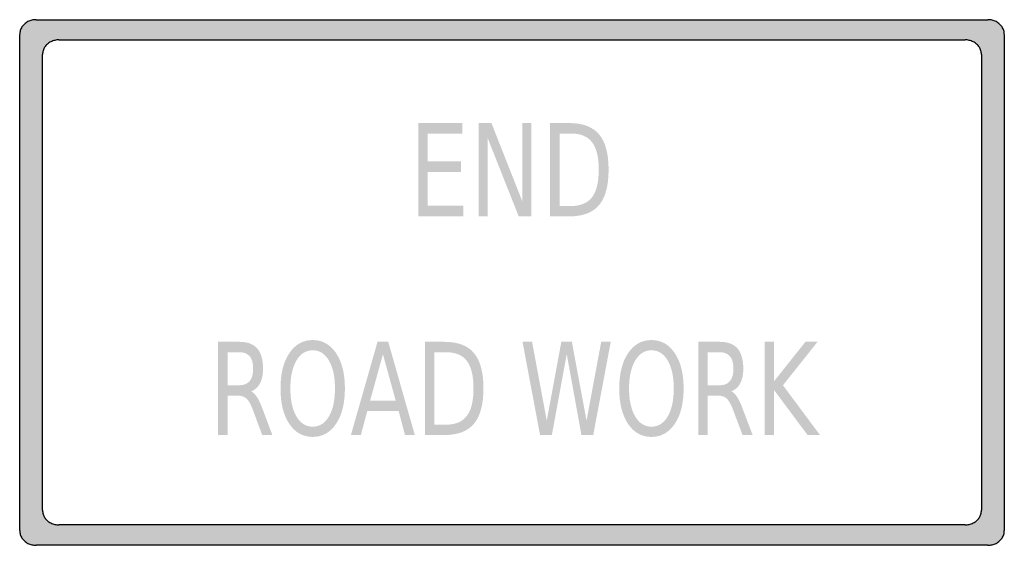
# Model space of a CAD drawing. Header units: inches. Extents: x -0.5 to 0.5, y -0.27 to 0.27.
import ezdxf

# ---------------------------------------------------------------- set-up
doc = ezdxf.new("R2010")
doc.units = ezdxf.units.IN
doc.header["$MEASUREMENT"] = 0

msp = doc.modelspace()

# ---------------------------------------------------------------- hatches: boundary and pattern name
h = msp.add_hatch(color=7)
h.paths.add_polyline_path([(-0.4833, 0.2667), (0.4833, 0.2667), (0.4837, 0.2667), (0.484, 0.2667), (0.4845, 0.2667), (0.4848, 0.2667), (0.4852, 0.2667), (0.4855, 0.2665), (0.4858, 0.2665), (0.4862, 0.2665), (0.4865, 0.2663), (0.487, 0.2663), (0.4873, 0.2662), (0.4877, 0.2662), (0.488, 0.266), (0.4883, 0.266), (0.4887, 0.2658), (0.489, 0.2658), (0.4893, 0.2657), (0.4897, 0.2655), (0.49, 0.2655), (0.4903, 0.2653), (0.4907, 0.2652), (0.491, 0.265), (0.4913, 0.2648), (0.4917, 0.2647), (0.492, 0.2645), (0.4923, 0.2643), (0.4925, 0.2642), (0.4928, 0.264), (0.4932, 0.2638), (0.4935, 0.2637), (0.4938, 0.2635), (0.494, 0.2632), (0.4943, 0.263), (0.4947, 0.2628), (0.4948, 0.2625), (0.4952, 0.2623), (0.4953, 0.2622), (0.4957, 0.2618), (0.4958, 0.2617), (0.4962, 0.2613), (0.4963, 0.2612), (0.4965, 0.2608), (0.4968, 0.2607), (0.497, 0.2603), (0.4972, 0.2602), (0.4973, 0.2598), (0.4975, 0.2595), (0.4978, 0.2593), (0.498, 0.259), (0.4982, 0.2587), (0.4983, 0.2585), (0.4985, 0.2582), (0.4985, 0.2578), (0.4987, 0.2575), (0.4988, 0.2572), (0.499, 0.257), (0.4992, 0.2567), (0.4992, 0.2563), (0.4993, 0.256), (0.4995, 0.2557), (0.4995, 0.2553), (0.4997, 0.255), (0.4997, 0.2548), (0.4997, 0.2545), (0.4998, 0.2542), (0.4998, 0.2538), (0.4998, 0.2535), (0.5, 0.2532), (0.5, 0.2528), (0.5, 0.2525), (0.5, 0.2522), (0.5, 0.2518), (0.5, -0.2518), (0.5, -0.2522), (0.5, -0.2525), (0.5, -0.2528), (0.5, -0.2532), (0.4998, -0.2535), (0.4998, -0.2538), (0.4998, -0.2542), (0.4997, -0.2545), (0.4997, -0.2547), (0.4997, -0.255), (0.4995, -0.2553), (0.4995, -0.2557), (0.4993, -0.256), (0.4992, -0.2563), (0.4992, -0.2567), (0.499, -0.257), (0.4988, -0.2572), (0.4987, -0.2575), (0.4985, -0.2578), (0.4985, -0.2582), (0.4983, -0.2583), (0.4982, -0.2587), (0.498, -0.259), (0.4978, -0.2593), (0.4975, -0.2595), (0.4973, -0.2598), (0.4972, -0.2602), (0.497, -0.2603), (0.4968, -0.2607), (0.4965, -0.2608), (0.4963, -0.2612), (0.4962, -0.2613), (0.4958, -0.2617), (0.4957, -0.2618), (0.4953, -0.2622), (0.4952, -0.2623), (0.4948, -0.2625), (0.4947, -0.2628), (0.4943, -0.263), (0.494, -0.2632), (0.4938, -0.2633), (0.4935, -0.2637), (0.4932, -0.2638), (0.4928, -0.264), (0.4925, -0.2642), (0.4923, -0.2643), (0.492, -0.2645), (0.4917, -0.2647), (0.4913, -0.2648), (0.491, -0.265), (0.4907, -0.2652), (0.4903, -0.2653), (0.49, -0.2653), (0.4897, -0.2655), (0.4893, -0.2657), (0.489, -0.2658), (0.4887, -0.2658), (0.4883, -0.266), (0.488, -0.266), (0.4877, -0.2662), (0.4873, -0.2662), (0.487, -0.2663), (0.4865, -0.2663), (0.4862, -0.2665), (0.4858, -0.2665), (0.4855, -0.2665), (0.4852, -0.2665), (0.4848, -0.2667), (0.4845, -0.2667), (0.484, -0.2667), (0.4837, -0.2667), (0.4833, -0.2667), (-0.4833, -0.2667), (-0.4837, -0.2667), (-0.484, -0.2667), (-0.4843, -0.2667), (-0.4848, -0.2667), (-0.4852, -0.2665), (-0.4855, -0.2665), (-0.4858, -0.2665), (-0.4862, -0.2665), (-0.4865, -0.2663), (-0.487, -0.2663), (-0.4873, -0.2662), (-0.4877, -0.2662), (-0.488, -0.266), (-0.4883, -0.266), (-0.4887, -0.2658), (-0.489, -0.2658), (-0.4893, -0.2657), (-0.4897, -0.2655), (-0.49, -0.2653), (-0.4903, -0.2653), (-0.4907, -0.2652), (-0.491, -0.265), (-0.4913, -0.2648), (-0.4917, -0.2647), (-0.492, -0.2645), (-0.4923, -0.2643), (-0.4925, -0.2642), (-0.4928, -0.264), (-0.4932, -0.2638), (-0.4935, -0.2637), (-0.4937, -0.2633), (-0.494, -0.2632), (-0.4943, -0.263), (-0.4945, -0.2628), (-0.4948, -0.2625), (-0.4952, -0.2623), (-0.4953, -0.2622), (-0.4957, -0.2618), (-0.4958, -0.2617), (-0.4962, -0.2613), (-0.4963, -0.2612), (-0.4965, -0.2608), (-0.4968, -0.2607), (-0.497, -0.2603), (-0.4972, -0.2602), (-0.4973, -0.2598), (-0.4975, -0.2595), (-0.4978, -0.2593), (-0.498, -0.259), (-0.4982, -0.2587), (-0.4983, -0.2583), (-0.4985, -0.2582), (-0.4985, -0.2578), (-0.4987, -0.2575), (-0.4988, -0.2572), (-0.499, -0.257), (-0.4992, -0.2567), (-0.4992, -0.2563), (-0.4993, -0.256), (-0.4995, -0.2557), (-0.4995, -0.2553), (-0.4997, -0.255), (-0.4997, -0.2547), (-0.4997, -0.2545), (-0.4998, -0.2542), (-0.4998, -0.2538), (-0.4998, -0.2535), (-0.5, -0.2532), (-0.5, -0.2528), (-0.5, -0.2525), (-0.5, -0.2522), (-0.5, -0.2518), (-0.5, 0.2518), (-0.5, 0.2522), (-0.5, 0.2525), (-0.5, 0.2528), (-0.5, 0.2532), (-0.4998, 0.2535), (-0.4998, 0.2538), (-0.4998, 0.2542), (-0.4997, 0.2545), (-0.4997, 0.2548), (-0.4997, 0.255), (-0.4995, 0.2553), (-0.4995, 0.2557), (-0.4993, 0.256), (-0.4992, 0.2563), (-0.4992, 0.2567), (-0.499, 0.257), (-0.4988, 0.2572), (-0.4987, 0.2575), (-0.4985, 0.2578), (-0.4985, 0.2582), (-0.4983, 0.2585), (-0.4982, 0.2587), (-0.498, 0.259), (-0.4978, 0.2593), (-0.4975, 0.2595), (-0.4973, 0.2598), (-0.4972, 0.2602), (-0.497, 0.2603), (-0.4968, 0.2607), (-0.4965, 0.2608), (-0.4963, 0.2612), (-0.4962, 0.2613), (-0.4958, 0.2617), (-0.4957, 0.2618), (-0.4953, 0.2622), (-0.4952, 0.2623), (-0.4948, 0.2625), (-0.4945, 0.2628), (-0.4943, 0.263), (-0.494, 0.2632), (-0.4937, 0.2635), (-0.4935, 0.2637), (-0.4932, 0.2638), (-0.4928, 0.264), (-0.4925, 0.2642), (-0.4923, 0.2643), (-0.492, 0.2645), (-0.4917, 0.2647), (-0.4913, 0.2648), (-0.491, 0.265), (-0.4907, 0.2652), (-0.4903, 0.2653), (-0.49, 0.2655), (-0.4897, 0.2655), (-0.4893, 0.2657), (-0.489, 0.2658), (-0.4887, 0.2658), (-0.4883, 0.266), (-0.488, 0.266), (-0.4877, 0.2662), (-0.4873, 0.2662), (-0.487, 0.2663), (-0.4865, 0.2663), (-0.4862, 0.2665), (-0.4858, 0.2665), (-0.4855, 0.2665), (-0.4852, 0.2667), (-0.4848, 0.2667), (-0.4843, 0.2667), (-0.484, 0.2667), (-0.4837, 0.2667), (-0.4833, 0.2667)])
h.paths.add_polyline_path([(0.4602, 0.2462), (-0.4602, 0.2462), (-0.4605, 0.2462), (-0.4608, 0.2462), (-0.4612, 0.2462), (-0.4615, 0.2462), (-0.462, 0.2462), (-0.4623, 0.2462), (-0.4627, 0.246), (-0.463, 0.246), (-0.4633, 0.246), (-0.4637, 0.2458), (-0.464, 0.2458), (-0.4645, 0.2457), (-0.4648, 0.2457), (-0.4652, 0.2455), (-0.4655, 0.2455), (-0.4658, 0.2453), (-0.4662, 0.2452), (-0.4665, 0.2452), (-0.4668, 0.245), (-0.4672, 0.2448), (-0.4675, 0.2447), (-0.4678, 0.2445), (-0.4682, 0.2443), (-0.4685, 0.2442), (-0.4688, 0.244), (-0.469, 0.2438), (-0.4693, 0.2437), (-0.4697, 0.2435), (-0.47, 0.2433), (-0.4703, 0.2432), (-0.4705, 0.243), (-0.4708, 0.2428), (-0.4712, 0.2425), (-0.4713, 0.2423), (-0.4717, 0.2422), (-0.4718, 0.2418), (-0.4722, 0.2417), (-0.4723, 0.2415), (-0.4727, 0.2412), (-0.4728, 0.241), (-0.4732, 0.2407), (-0.4733, 0.2405), (-0.4735, 0.2402), (-0.4738, 0.24), (-0.474, 0.2397), (-0.4742, 0.2393), (-0.4743, 0.2392), (-0.4745, 0.2388), (-0.4747, 0.2385), (-0.4748, 0.2383), (-0.475, 0.238), (-0.4752, 0.2377), (-0.4753, 0.2373), (-0.4755, 0.2372), (-0.4757, 0.2368), (-0.4758, 0.2365), (-0.4758, 0.2362), (-0.476, 0.2358), (-0.4762, 0.2355), (-0.4762, 0.2352), (-0.4763, 0.235), (-0.4763, 0.2347), (-0.4765, 0.2343), (-0.4765, 0.234), (-0.4767, 0.2337), (-0.4767, 0.2333), (-0.4767, 0.233), (-0.4767, 0.2327), (-0.4768, 0.2323), (-0.4768, 0.232), (-0.4768, 0.2317), (-0.4768, 0.2313), (-0.4768, -0.2312), (-0.4768, -0.2315), (-0.4768, -0.2318), (-0.4768, -0.2322), (-0.4767, -0.2325), (-0.4767, -0.2328), (-0.4767, -0.2332), (-0.4767, -0.2335), (-0.4765, -0.2338), (-0.4765, -0.2342), (-0.4763, -0.2345), (-0.4763, -0.2347), (-0.4762, -0.235), (-0.4762, -0.2353), (-0.476, -0.2357), (-0.4758, -0.236), (-0.4758, -0.2363), (-0.4757, -0.2367), (-0.4755, -0.2368), (-0.4753, -0.2372), (-0.4752, -0.2375), (-0.475, -0.2378), (-0.4748, -0.238), (-0.4747, -0.2383), (-0.4745, -0.2387), (-0.4743, -0.2388), (-0.4742, -0.2392), (-0.474, -0.2395), (-0.4738, -0.2397), (-0.4735, -0.24), (-0.4733, -0.2402), (-0.4732, -0.2405), (-0.4728, -0.2407), (-0.4727, -0.241), (-0.4723, -0.2412), (-0.4722, -0.2415), (-0.4718, -0.2417), (-0.4717, -0.242), (-0.4713, -0.2422), (-0.4712, -0.2423), (-0.4708, -0.2425), (-0.4705, -0.2428), (-0.4703, -0.243), (-0.47, -0.2432), (-0.4697, -0.2433), (-0.4693, -0.2435), (-0.469, -0.2437), (-0.4688, -0.2438), (-0.4685, -0.244), (-0.4682, -0.2442), (-0.4678, -0.2443), (-0.4675, -0.2445), (-0.4672, -0.2447), (-0.4668, -0.2448), (-0.4665, -0.2448), (-0.4662, -0.245), (-0.4658, -0.2452), (-0.4655, -0.2452), (-0.4652, -0.2453), (-0.4648, -0.2455), (-0.4645, -0.2455), (-0.464, -0.2457), (-0.4637, -0.2457), (-0.4633, -0.2457), (-0.463, -0.2458), (-0.4627, -0.2458), (-0.4623, -0.2458), (-0.462, -0.246), (-0.4615, -0.246), (-0.4612, -0.246), (-0.4608, -0.246), (-0.4605, -0.246), (-0.4602, -0.246), (0.4602, -0.246), (0.4605, -0.246), (0.4608, -0.246), (0.4612, -0.246), (0.4615, -0.246), (0.462, -0.246), (0.4623, -0.2458), (0.4627, -0.2458), (0.463, -0.2458), (0.4633, -0.2457), (0.4637, -0.2457), (0.4642, -0.2457), (0.4645, -0.2455), (0.4648, -0.2455), (0.4652, -0.2453), (0.4655, -0.2452), (0.4658, -0.2452), (0.4662, -0.245), (0.4665, -0.2448), (0.4668, -0.2448), (0.4672, -0.2447), (0.4675, -0.2445), (0.4678, -0.2443), (0.4682, -0.2442), (0.4685, -0.244), (0.4688, -0.2438), (0.469, -0.2437), (0.4693, -0.2435), (0.4697, -0.2433), (0.47, -0.2432), (0.4703, -0.243), (0.4705, -0.2428), (0.4708, -0.2425), (0.4712, -0.2423), (0.4713, -0.2422), (0.4717, -0.242), (0.4718, -0.2417), (0.4722, -0.2415), (0.4723, -0.2412), (0.4727, -0.241), (0.4728, -0.2407), (0.4732, -0.2405), (0.4733, -0.2402), (0.4735, -0.24), (0.4738, -0.2397), (0.474, -0.2395), (0.4742, -0.2392), (0.4743, -0.2388), (0.4745, -0.2387), (0.4747, -0.2383), (0.4748, -0.238), (0.475, -0.2378), (0.4752, -0.2375), (0.4753, -0.2372), (0.4755, -0.2368), (0.4757, -0.2367), (0.4758, -0.2363), (0.4758, -0.236), (0.476, -0.2357), (0.4762, -0.2353), (0.4762, -0.235), (0.4763, -0.2347), (0.4763, -0.2345), (0.4765, -0.2342), (0.4765, -0.2338), (0.4767, -0.2335), (0.4767, -0.2332), (0.4767, -0.2328), (0.4767, -0.2325), (0.4768, -0.2322), (0.4768, -0.2318), (0.4768, -0.2315), (0.4768, -0.2312), (0.4768, 0.2313), (0.4768, 0.2317), (0.4768, 0.232), (0.4768, 0.2323), (0.4767, 0.2327), (0.4767, 0.233), (0.4767, 0.2333), (0.4767, 0.2337), (0.4765, 0.234), (0.4765, 0.2343), (0.4763, 0.2347), (0.4763, 0.235), (0.4762, 0.2352), (0.4762, 0.2355), (0.476, 0.2358), (0.4758, 0.2362), (0.4758, 0.2365), (0.4757, 0.2368), (0.4755, 0.2372), (0.4753, 0.2373), (0.4752, 0.2377), (0.475, 0.238), (0.4748, 0.2383), (0.4747, 0.2385), (0.4745, 0.2388), (0.4743, 0.2392), (0.4742, 0.2393), (0.474, 0.2397), (0.4738, 0.24), (0.4735, 0.2402), (0.4733, 0.2405), (0.4732, 0.2407), (0.4728, 0.241), (0.4727, 0.2412), (0.4723, 0.2415), (0.4722, 0.2417), (0.4718, 0.2418), (0.4717, 0.2422), (0.4713, 0.2423), (0.4712, 0.2425), (0.4708, 0.2428), (0.4705, 0.243), (0.4703, 0.2432), (0.47, 0.2433), (0.4697, 0.2435), (0.4693, 0.2437), (0.469, 0.2438), (0.4688, 0.244), (0.4685, 0.2442), (0.4682, 0.2443), (0.4678, 0.2445), (0.4675, 0.2447), (0.4672, 0.2448), (0.4668, 0.245), (0.4665, 0.2452), (0.4662, 0.2452), (0.4658, 0.2453), (0.4655, 0.2455), (0.4652, 0.2455), (0.4648, 0.2457), (0.4645, 0.2457), (0.4642, 0.2458), (0.4637, 0.2458), (0.4633, 0.246), (0.463, 0.246), (0.4627, 0.246), (0.4623, 0.2462), (0.462, 0.2462), (0.4615, 0.2462), (0.4612, 0.2462), (0.4608, 0.2462), (0.4605, 0.2462), (0.4602, 0.2462)], flags=0)
for points in [[(-0.0951, 0.1618), (-0.0504, 0.1618), (-0.0504, 0.151), (-0.0855, 0.151), (-0.0855, 0.1229), (-0.0518, 0.1229), (-0.0518, 0.1122), (-0.0855, 0.1122), (-0.0855, 0.0779), (-0.0495, 0.0779), (-0.0495, 0.0671), (-0.0951, 0.0671), (-0.0951, 0.1618)], [(-0.0338, 0.1618), (-0.0209, 0.1618), (0.0104, 0.0826), (0.0104, 0.1618), (0.0197, 0.1618), (0.0197, 0.0671), (0.0068, 0.0671), (-0.0246, 0.1463), (-0.0246, 0.0671), (-0.0338, 0.0671), (-0.0338, 0.1618)], [(0.0107, -0.0602), (0.0204, -0.0602), (0.0353, -0.1402), (0.0501, -0.0602), (0.0608, -0.0602), (0.0757, -0.1402), (0.0906, -0.0602), (0.1003, -0.0602), (0.0825, -0.1548), (0.0705, -0.1548), (0.0556, -0.0726), (0.0405, -0.1548), (0.0285, -0.1548), (0.0107, -0.0602)], [(0.2566, -0.0602), (0.2662, -0.0602), (0.2662, -0.1002), (0.298, -0.0602), (0.3103, -0.0602), (0.2752, -0.1043), (0.3128, -0.1548), (0.3002, -0.1548), (0.2662, -0.1092), (0.2662, -0.1548), (0.2566, -0.1548), (0.2566, -0.0602)]]:
    msp.add_hatch(color=7).paths.add_polyline_path(points)
h = msp.add_hatch(color=7)
edge = h.paths.add_edge_path()
edge.add_line((0.0387, 0.1618), (0.0583, 0.1618))
edge.add_spline(control_points=[(0.0583, 0.1618), (0.072, 0.1618), (0.0821, 0.1579), (0.0885, 0.1503), (0.0949, 0.1427), (0.0981, 0.1307), (0.0981, 0.1145), (0.0981, 0.0982), (0.0949, 0.0862), (0.0885, 0.0786), (0.082, 0.0709), (0.072, 0.0671), (0.0583, 0.0671)], knot_values=[0, 0, 0, 0, 1, 1, 1, 2, 2, 2, 3, 3, 3, 4, 4, 4, 4], degree=3, periodic=0)
edge.add_line((0.0583, 0.0671), (0.0387, 0.0671))
edge.add_line((0.0387, 0.0671), (0.0387, 0.1618))
edge = h.paths.add_edge_path(flags=0)
edge.add_line((0.0483, 0.1512), (0.0483, 0.0776))
edge.add_line((0.0483, 0.0776), (0.0598, 0.0776))
edge.add_spline(control_points=[(0.0598, 0.0776), (0.0696, 0.0776), (0.0767, 0.0806), (0.0813, 0.0865), (0.0858, 0.0924), (0.0881, 0.1017), (0.0881, 0.1145), (0.0881, 0.1272), (0.0858, 0.1365), (0.0813, 0.1424), (0.0767, 0.1483), (0.0696, 0.1512), (0.0598, 0.1512)], knot_values=[0, 0, 0, 0, 1, 1, 1, 2, 2, 2, 3, 3, 3, 4, 4, 4, 4], degree=3, periodic=0)
edge.add_line((0.0598, 0.1512), (0.0483, 0.1512))
h = msp.add_hatch(color=7)
edge = h.paths.add_edge_path()
edge.add_spline(control_points=[(-0.2024, -0.0584), (-0.1925, -0.0584), (-0.1845, -0.0629), (-0.1786, -0.0718), (-0.1727, -0.0807), (-0.1697, -0.0926), (-0.1697, -0.1076), (-0.1697, -0.1225), (-0.1727, -0.1344), (-0.1786, -0.1433), (-0.1845, -0.1522), (-0.1925, -0.1567), (-0.2024, -0.1567), (-0.2123, -0.1567), (-0.2203, -0.1522), (-0.2262, -0.1434), (-0.2322, -0.1345), (-0.2351, -0.1226), (-0.2351, -0.1076), (-0.2351, -0.0926), (-0.2322, -0.0807), (-0.2262, -0.0718), (-0.2203, -0.0629), (-0.2123, -0.0584), (-0.2024, -0.0584)], knot_values=[0, 0, 0, 0, 1, 1, 1, 2, 2, 2, 3, 3, 3, 4, 4, 4, 5, 5, 5, 6, 6, 6, 7, 7, 7, 8, 8, 8, 8], degree=3, periodic=0)
edge = h.paths.add_edge_path(flags=0)
edge.add_spline(control_points=[(-0.2024, -0.0688), (-0.2094, -0.0688), (-0.2149, -0.0723), (-0.219, -0.0792), (-0.223, -0.0862), (-0.2251, -0.0956), (-0.2251, -0.1076), (-0.2251, -0.1195), (-0.223, -0.1289), (-0.219, -0.1359), (-0.2149, -0.1428), (-0.2094, -0.1463), (-0.2024, -0.1463), (-0.1955, -0.1463), (-0.1899, -0.1428), (-0.1859, -0.1359), (-0.1818, -0.1289), (-0.1798, -0.1195), (-0.1798, -0.1076), (-0.1798, -0.0956), (-0.1818, -0.0862), (-0.1859, -0.0792), (-0.1899, -0.0723), (-0.1955, -0.0688), (-0.2024, -0.0688)], knot_values=[0, 0, 0, 0, 1, 1, 1, 2, 2, 2, 3, 3, 3, 4, 4, 4, 5, 5, 5, 6, 6, 6, 7, 7, 7, 8, 8, 8, 8], degree=3, periodic=0)
h = msp.add_hatch(color=7)
edge = h.paths.add_edge_path()
edge.add_spline(control_points=[(0.1416, -0.0584), (0.1516, -0.0584), (0.1595, -0.0629), (0.1654, -0.0718), (0.1714, -0.0807), (0.1743, -0.0926), (0.1743, -0.1076), (0.1743, -0.1225), (0.1714, -0.1344), (0.1654, -0.1433), (0.1595, -0.1522), (0.1516, -0.1567), (0.1416, -0.1567), (0.1317, -0.1567), (0.1238, -0.1522), (0.1178, -0.1434), (0.1119, -0.1345), (0.1089, -0.1226), (0.1089, -0.1076), (0.1089, -0.0926), (0.1119, -0.0807), (0.1178, -0.0718), (0.1238, -0.0629), (0.1317, -0.0584), (0.1416, -0.0584)], knot_values=[0, 0, 0, 0, 1, 1, 1, 2, 2, 2, 3, 3, 3, 4, 4, 4, 5, 5, 5, 6, 6, 6, 7, 7, 7, 8, 8, 8, 8], degree=3, periodic=0)
edge = h.paths.add_edge_path(flags=0)
edge.add_spline(control_points=[(0.1416, -0.0688), (0.1347, -0.0688), (0.1292, -0.0723), (0.1251, -0.0792), (0.121, -0.0862), (0.1189, -0.0956), (0.1189, -0.1076), (0.1189, -0.1195), (0.121, -0.1289), (0.1251, -0.1359), (0.1292, -0.1428), (0.1347, -0.1463), (0.1416, -0.1463), (0.1486, -0.1463), (0.1541, -0.1428), (0.1582, -0.1359), (0.1622, -0.1289), (0.1643, -0.1195), (0.1643, -0.1076), (0.1643, -0.0956), (0.1622, -0.0862), (0.1582, -0.0792), (0.1541, -0.0723), (0.1486, -0.0688), (0.1416, -0.0688)], knot_values=[0, 0, 0, 0, 1, 1, 1, 2, 2, 2, 3, 3, 3, 4, 4, 4, 5, 5, 5, 6, 6, 6, 7, 7, 7, 8, 8, 8, 8], degree=3, periodic=0)
h = msp.add_hatch(color=7)
edge = h.paths.add_edge_path()
edge.add_spline(control_points=[(-0.2649, -0.1104), (-0.2629, -0.1114), (-0.2609, -0.1134), (-0.2589, -0.1164), (-0.257, -0.1195), (-0.2551, -0.1236), (-0.2531, -0.129)], knot_values=[0, 0, 0, 0, 1, 1, 1, 2, 2, 2, 2], degree=3, periodic=0)
edge.add_line((-0.2531, -0.129), (-0.2434, -0.1548))
edge.add_line((-0.2434, -0.1548), (-0.2537, -0.1548))
edge.add_line((-0.2537, -0.1548), (-0.2627, -0.1305))
edge.add_spline(control_points=[(-0.2627, -0.1305), (-0.265, -0.1242), (-0.2673, -0.12), (-0.2695, -0.1179), (-0.2717, -0.1159), (-0.2747, -0.1148), (-0.2785, -0.1148)], knot_values=[0, 0, 0, 0, 1, 1, 1, 2, 2, 2, 2], degree=3, periodic=0)
edge.add_line((-0.2785, -0.1148), (-0.2889, -0.1148))
edge.add_line((-0.2889, -0.1148), (-0.2889, -0.1548))
edge.add_line((-0.2889, -0.1548), (-0.2985, -0.1548))
edge.add_line((-0.2985, -0.1548), (-0.2985, -0.0602))
edge.add_line((-0.2985, -0.0602), (-0.2769, -0.0602))
edge.add_spline(control_points=[(-0.2769, -0.0602), (-0.2688, -0.0602), (-0.2627, -0.0624), (-0.2588, -0.0669), (-0.2548, -0.0715), (-0.2528, -0.0783), (-0.2528, -0.0874), (-0.2528, -0.0934), (-0.2539, -0.0983), (-0.2559, -0.1023), (-0.258, -0.1062), (-0.261, -0.1089), (-0.2649, -0.1104)], knot_values=[0, 0, 0, 0, 1, 1, 1, 2, 2, 2, 3, 3, 3, 4, 4, 4, 4], degree=3, periodic=0)
edge = h.paths.add_edge_path(flags=0)
edge.add_line((-0.2889, -0.0707), (-0.2889, -0.1043))
edge.add_line((-0.2889, -0.1043), (-0.2769, -0.1043))
edge.add_spline(control_points=[(-0.2769, -0.1043), (-0.2723, -0.1043), (-0.2688, -0.1029), (-0.2664, -0.1), (-0.2641, -0.0972), (-0.2629, -0.093), (-0.2629, -0.0874), (-0.2629, -0.0819), (-0.2641, -0.0777), (-0.2664, -0.0749), (-0.2688, -0.0721), (-0.2723, -0.0707), (-0.2769, -0.0707)], knot_values=[0, 0, 0, 0, 1, 1, 1, 2, 2, 2, 3, 3, 3, 4, 4, 4, 4], degree=3, periodic=0)
edge.add_line((-0.2769, -0.0707), (-0.2889, -0.0707))
h = msp.add_hatch(color=7)
h.paths.add_polyline_path([(-0.1366, -0.0602), (-0.1257, -0.0602), (-0.0987, -0.1548), (-0.1087, -0.1548), (-0.1151, -0.1305), (-0.147, -0.1305), (-0.1535, -0.1548), (-0.1636, -0.1548), (-0.1366, -0.0602)])
h.paths.add_polyline_path([(-0.1311, -0.0728), (-0.1441, -0.1199), (-0.1181, -0.1199), (-0.1311, -0.0728)], flags=0)
h = msp.add_hatch(color=7)
edge = h.paths.add_edge_path()
edge.add_line((-0.0884, -0.0602), (-0.0688, -0.0602))
edge.add_spline(control_points=[(-0.0688, -0.0602), (-0.0551, -0.0602), (-0.045, -0.064), (-0.0386, -0.0716), (-0.0322, -0.0792), (-0.029, -0.0912), (-0.029, -0.1074), (-0.029, -0.1237), (-0.0322, -0.1357), (-0.0387, -0.1434), (-0.0451, -0.151), (-0.0552, -0.1548), (-0.0688, -0.1548)], knot_values=[0, 0, 0, 0, 1, 1, 1, 2, 2, 2, 3, 3, 3, 4, 4, 4, 4], degree=3, periodic=0)
edge.add_line((-0.0688, -0.1548), (-0.0884, -0.1548))
edge.add_line((-0.0884, -0.1548), (-0.0884, -0.0602))
edge = h.paths.add_edge_path(flags=0)
edge.add_line((-0.0789, -0.0707), (-0.0789, -0.1443))
edge.add_line((-0.0789, -0.1443), (-0.0673, -0.1443))
edge.add_spline(control_points=[(-0.0673, -0.1443), (-0.0576, -0.1443), (-0.0504, -0.1414), (-0.0459, -0.1354), (-0.0413, -0.1295), (-0.0391, -0.1202), (-0.0391, -0.1074), (-0.0391, -0.0947), (-0.0413, -0.0854), (-0.0459, -0.0795), (-0.0504, -0.0736), (-0.0576, -0.0707), (-0.0673, -0.0707)], knot_values=[0, 0, 0, 0, 1, 1, 1, 2, 2, 2, 3, 3, 3, 4, 4, 4, 4], degree=3, periodic=0)
edge.add_line((-0.0673, -0.0707), (-0.0789, -0.0707))
h = msp.add_hatch(color=7)
edge = h.paths.add_edge_path()
edge.add_spline(control_points=[(0.2228, -0.1104), (0.2249, -0.1114), (0.2269, -0.1134), (0.2288, -0.1164), (0.2307, -0.1195), (0.2327, -0.1236), (0.2346, -0.129)], knot_values=[0, 0, 0, 0, 1, 1, 1, 2, 2, 2, 2], degree=3, periodic=0)
edge.add_line((0.2346, -0.129), (0.2444, -0.1548))
edge.add_line((0.2444, -0.1548), (0.2341, -0.1548))
edge.add_line((0.2341, -0.1548), (0.225, -0.1305))
edge.add_spline(control_points=[(0.225, -0.1305), (0.2227, -0.1242), (0.2204, -0.12), (0.2182, -0.1179), (0.2161, -0.1159), (0.2131, -0.1148), (0.2093, -0.1148)], knot_values=[0, 0, 0, 0, 1, 1, 1, 2, 2, 2, 2], degree=3, periodic=0)
edge.add_line((0.2093, -0.1148), (0.1988, -0.1148))
edge.add_line((0.1988, -0.1148), (0.1988, -0.1548))
edge.add_line((0.1988, -0.1548), (0.1893, -0.1548))
edge.add_line((0.1893, -0.1548), (0.1893, -0.0602))
edge.add_line((0.1893, -0.0602), (0.2109, -0.0602))
edge.add_spline(control_points=[(0.2109, -0.0602), (0.219, -0.0602), (0.225, -0.0624), (0.229, -0.0669), (0.2329, -0.0715), (0.2349, -0.0783), (0.2349, -0.0874), (0.2349, -0.0934), (0.2339, -0.0983), (0.2318, -0.1023), (0.2298, -0.1062), (0.2268, -0.1089), (0.2228, -0.1104)], knot_values=[0, 0, 0, 0, 1, 1, 1, 2, 2, 2, 3, 3, 3, 4, 4, 4, 4], degree=3, periodic=0)
edge = h.paths.add_edge_path(flags=0)
edge.add_line((0.1988, -0.0707), (0.1988, -0.1043))
edge.add_line((0.1988, -0.1043), (0.2109, -0.1043))
edge.add_spline(control_points=[(0.2109, -0.1043), (0.2155, -0.1043), (0.219, -0.1029), (0.2213, -0.1), (0.2237, -0.0972), (0.2249, -0.093), (0.2249, -0.0874), (0.2249, -0.0819), (0.2237, -0.0777), (0.2213, -0.0749), (0.219, -0.0721), (0.2155, -0.0707), (0.2109, -0.0707)], knot_values=[0, 0, 0, 0, 1, 1, 1, 2, 2, 2, 3, 3, 3, 4, 4, 4, 4], degree=3, periodic=0)
edge.add_line((0.2109, -0.0707), (0.1988, -0.0707))

# ---------------------------------------------------------------- linework, layer by layer
at = {"color": 7}
for p, q in [((-0.4833, 0.2667), (0.4833, 0.2667)), ((-0.5, -0.2518), (-0.5, 0.2518)), ((0.5, 0.2518), (0.5, -0.2518)), ((-0.4601, 0.2462), (0.4601, 0.2462)), ((-0.4768, -0.2312), (-0.4768, 0.2314)), ((0.4768, 0.2314), (0.4768, -0.2312)), ((0.4601, -0.246), (-0.4601, -0.246)), ((0.4833, -0.2667), (-0.4833, -0.2667))]:
    msp.add_line(p, q, dxfattribs=at)
for points in [[(-0.4833, 0.2667), (-0.4841, 0.2667), (-0.4848, 0.2666), (-0.4855, 0.2665), (-0.4862, 0.2665), (-0.4869, 0.2663), (-0.4876, 0.2662), (-0.4883, 0.266), (-0.489, 0.2658), (-0.4897, 0.2655), (-0.4904, 0.2653), (-0.491, 0.265), (-0.4917, 0.2647), (-0.4923, 0.2644), (-0.4929, 0.264), (-0.4935, 0.2636), (-0.494, 0.2632), (-0.4946, 0.2628), (-0.4951, 0.2623), (-0.4956, 0.2619), (-0.4961, 0.2614), (-0.4965, 0.2609), (-0.497, 0.2604), (-0.4974, 0.2598), (-0.4978, 0.2593), (-0.4981, 0.2587), (-0.4984, 0.2581), (-0.4987, 0.2575), (-0.499, 0.2569), (-0.4992, 0.2563), (-0.4994, 0.2557), (-0.4996, 0.2551), (-0.4998, 0.2544), (-0.4999, 0.2538), (-0.4999, 0.2532), (-0.5, 0.2525), (-0.5, 0.2519)], [(0.5, 0.2519), (0.5, 0.2525), (0.5, 0.2532), (0.4999, 0.2538), (0.4998, 0.2544), (0.4996, 0.2551), (0.4994, 0.2557), (0.4992, 0.2563), (0.499, 0.2569), (0.4987, 0.2575), (0.4984, 0.2581), (0.4981, 0.2587), (0.4978, 0.2593), (0.4974, 0.2598), (0.497, 0.2604), (0.4965, 0.2609), (0.4961, 0.2614), (0.4956, 0.2619), (0.4951, 0.2623), (0.4946, 0.2628), (0.494, 0.2632), (0.4935, 0.2636), (0.4929, 0.264), (0.4923, 0.2644), (0.4917, 0.2647), (0.491, 0.265), (0.4904, 0.2653), (0.4897, 0.2655), (0.489, 0.2658), (0.4883, 0.266), (0.4876, 0.2662), (0.4869, 0.2663), (0.4862, 0.2665), (0.4855, 0.2665), (0.4848, 0.2666), (0.4841, 0.2667), (0.4833, 0.2667)], [(-0.4601, 0.2462), (-0.4608, 0.2462), (-0.4616, 0.2462), (-0.4623, 0.2461), (-0.463, 0.246), (-0.4637, 0.2459), (-0.4644, 0.2457), (-0.4651, 0.2456), (-0.4658, 0.2453), (-0.4665, 0.2451), (-0.4672, 0.2449), (-0.4678, 0.2446), (-0.4685, 0.2442), (-0.4691, 0.2439), (-0.4697, 0.2436), (-0.4703, 0.2432), (-0.4708, 0.2428), (-0.4714, 0.2424), (-0.4719, 0.2419), (-0.4724, 0.2414), (-0.4729, 0.241), (-0.4733, 0.2404), (-0.4738, 0.2399), (-0.4742, 0.2394), (-0.4746, 0.2388), (-0.4749, 0.2383), (-0.4752, 0.2377), (-0.4755, 0.2371), (-0.4758, 0.2365), (-0.476, 0.2359), (-0.4762, 0.2352), (-0.4764, 0.2346), (-0.4765, 0.234), (-0.4766, 0.2334), (-0.4767, 0.2327), (-0.4768, 0.2321), (-0.4768, 0.2314)], [(0.4768, 0.2314), (0.4768, 0.2321), (0.4767, 0.2327), (0.4766, 0.2334), (0.4766, 0.234), (0.4764, 0.2346), (0.4762, 0.2352), (0.476, 0.2359), (0.4758, 0.2365), (0.4755, 0.2371), (0.4752, 0.2377), (0.4749, 0.2383), (0.4746, 0.2388), (0.4742, 0.2394), (0.4738, 0.2399), (0.4733, 0.2404), (0.4729, 0.241), (0.4724, 0.2414), (0.4719, 0.2419), (0.4714, 0.2424), (0.4708, 0.2428), (0.4703, 0.2432), (0.4697, 0.2436), (0.4691, 0.2439), (0.4685, 0.2442), (0.4678, 0.2446), (0.4672, 0.2449), (0.4665, 0.2451), (0.4658, 0.2453), (0.4651, 0.2456), (0.4644, 0.2457), (0.4637, 0.2459), (0.463, 0.246), (0.4623, 0.2461), (0.4616, 0.2462), (0.4609, 0.2462), (0.4601, 0.2462)], [(-0.4768, -0.2312), (-0.4768, -0.2319), (-0.4767, -0.2325), (-0.4766, -0.2332), (-0.4765, -0.2338), (-0.4764, -0.2344), (-0.4762, -0.235), (-0.476, -0.2357), (-0.4758, -0.2363), (-0.4755, -0.2369), (-0.4752, -0.2375), (-0.4749, -0.2381), (-0.4746, -0.2386), (-0.4742, -0.2392), (-0.4738, -0.2397), (-0.4733, -0.2402), (-0.4729, -0.2408), (-0.4724, -0.2412), (-0.4719, -0.2417), (-0.4714, -0.2422), (-0.4708, -0.2426), (-0.4703, -0.243), (-0.4697, -0.2434), (-0.4691, -0.2437), (-0.4685, -0.244), (-0.4678, -0.2444), (-0.4672, -0.2447), (-0.4665, -0.2449), (-0.4658, -0.2452), (-0.4651, -0.2454), (-0.4644, -0.2455), (-0.4637, -0.2457), (-0.463, -0.2458), (-0.4623, -0.2459), (-0.4616, -0.246), (-0.4608, -0.246), (-0.4601, -0.246)], [(0.4601, -0.246), (0.4609, -0.246), (0.4616, -0.246), (0.4623, -0.2459), (0.463, -0.2458), (0.4637, -0.2457), (0.4644, -0.2455), (0.4651, -0.2454), (0.4658, -0.2452), (0.4665, -0.2449), (0.4672, -0.2447), (0.4678, -0.2444), (0.4685, -0.244), (0.4691, -0.2437), (0.4697, -0.2434), (0.4703, -0.243), (0.4708, -0.2426), (0.4714, -0.2422), (0.4719, -0.2417), (0.4724, -0.2412), (0.4729, -0.2408), (0.4733, -0.2402), (0.4738, -0.2397), (0.4742, -0.2392), (0.4746, -0.2386), (0.4749, -0.2381), (0.4752, -0.2375), (0.4755, -0.2369), (0.4758, -0.2363), (0.476, -0.2357), (0.4762, -0.235), (0.4764, -0.2344), (0.4766, -0.2338), (0.4766, -0.2332), (0.4767, -0.2325), (0.4768, -0.2319), (0.4768, -0.2312)], [(-0.5, -0.2518), (-0.5, -0.2525), (-0.4999, -0.2531), (-0.4999, -0.2538), (-0.4998, -0.2544), (-0.4996, -0.2551), (-0.4994, -0.2557), (-0.4992, -0.2563), (-0.499, -0.2569), (-0.4987, -0.2575), (-0.4984, -0.2581), (-0.4981, -0.2587), (-0.4978, -0.2593), (-0.4974, -0.2598), (-0.497, -0.2604), (-0.4965, -0.2609), (-0.4961, -0.2614), (-0.4956, -0.2619), (-0.4951, -0.2623), (-0.4946, -0.2628), (-0.494, -0.2632), (-0.4935, -0.2636), (-0.4929, -0.264), (-0.4923, -0.2644), (-0.4917, -0.2647), (-0.491, -0.265), (-0.4904, -0.2653), (-0.4897, -0.2655), (-0.489, -0.2658), (-0.4883, -0.266), (-0.4876, -0.2662), (-0.4869, -0.2663), (-0.4862, -0.2664), (-0.4855, -0.2665), (-0.4848, -0.2666), (-0.4841, -0.2667), (-0.4833, -0.2667)], [(0.4833, -0.2667), (0.4841, -0.2667), (0.4848, -0.2666), (0.4855, -0.2665), (0.4862, -0.2664), (0.4869, -0.2663), (0.4876, -0.2662), (0.4883, -0.266), (0.489, -0.2658), (0.4897, -0.2655), (0.4904, -0.2653), (0.491, -0.265), (0.4917, -0.2647), (0.4923, -0.2644), (0.4929, -0.264), (0.4935, -0.2636), (0.494, -0.2632), (0.4946, -0.2628), (0.4951, -0.2623), (0.4956, -0.2619), (0.4961, -0.2614), (0.4965, -0.2609), (0.497, -0.2604), (0.4974, -0.2598), (0.4978, -0.2593), (0.4981, -0.2587), (0.4984, -0.2581), (0.4987, -0.2575), (0.499, -0.2569), (0.4992, -0.2563), (0.4994, -0.2557), (0.4996, -0.2551), (0.4998, -0.2544), (0.4999, -0.2538), (0.5, -0.2531), (0.5, -0.2525), (0.5, -0.2518)]]:
    msp.add_open_spline(points, degree=3, knots=[0, 0, 0, 0, 1, 1, 1, 2, 2, 2, 3, 3, 3, 4, 4, 4, 5, 5, 5, 6, 6, 6, 7, 7, 7, 8, 8, 8, 9, 9, 9, 10, 10, 10, 11, 11, 11, 12, 12, 12, 12], dxfattribs=at)

doc.saveas('drawing.dxf')
